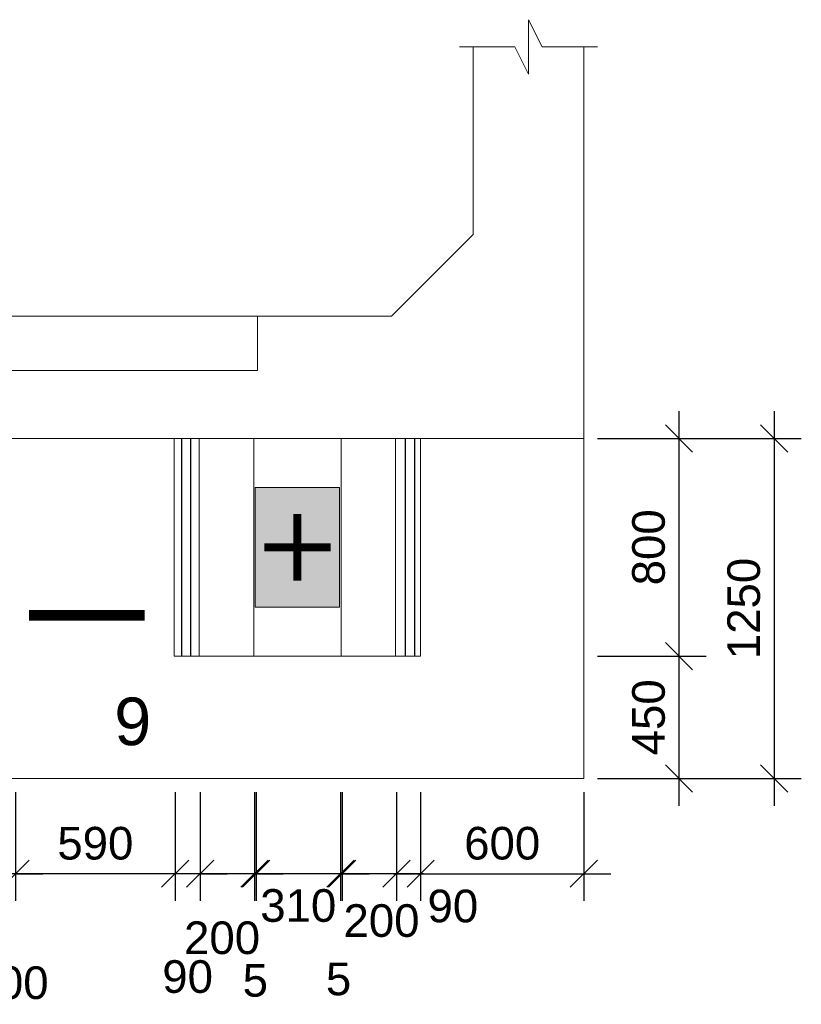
# Model space of a CAD drawing. Extents: x 1488 to 5663, y 840 to 1370.
# Tile 18 of 51: x 2158 to 2216, y 982 to 1054. Entities that reach past the tile are written whole.
import ezdxf

# ---------------------------------------------------------------- set-up
doc = ezdxf.new("R2010")
doc.units = 0
doc.layers.get('0').update_dxf_attribs({"linetype": 'CONTINUOUS'})
doc.layers.get('Defpoints').update_dxf_attribs({"linetype": 'CONTINUOUS'})
doc.layers.add('0.09mm', color=2, linetype='CONTINUOUS', lineweight=9)
doc.layers.add('0.13mm', color=140, linetype='CONTINUOUS', lineweight=13)
doc.styles.add('ARIAL', font='arial.ttf')
doc.dimstyles.new('MD_e50', dxfattribs={"dimtxt": 2.4, "dimasz": 2, "dimexe": 2, "dimexo": 1, "dimgap": 1, "dimtad": 1, "dimdec": 4, "dimlfac": 50, "dimdsep": 46, "dimtxsty": 'ARIAL', "dimblk1": 'OBLIQUE', "dimblk2": 'OBLIQUE', "dimsah": 1, "dimcen": 2.5, "dimdle": 2, "dimadec": 0, "dimazin": 0, "dimtfac": 1, "dimtdec": 4, "dimtmove": 2, "dimatfit": 3, "dimldrblk": 'OBLIQUE', "dimfxl": 2, "dimtolj": 1, "dimtzin": 0, "dimarcsym": 0})

# ---------------------------------------------------------------- blocks, each defined once
blk = doc.blocks.new('_OBLIQUE')
at = {"color": 0, "linetype": 'ByBlock'}
blk.add_line((-0.5, -0.5), (0.5, 0.5), dxfattribs=at)
blk = doc.blocks.new('*D273')
at = {"layer": '0.09mm', "color": 0, "lineweight": -2, "transparency": 16777216}
for p, q in [((2185.851, 997.568), (2185.851, 989.568)), ((2187.63, 997.568), (2187.63, 989.568)), ((2185.851, 991.568), (2183.851, 991.568)), ((2187.63, 991.568), (2185.851, 991.568)), ((2187.63, 991.568), (2189.63, 991.568))]:
    blk.add_line(p, q, dxfattribs=at)
at = {"layer": 'Defpoints', "color": 0, "transparency": 16777216}
for p in [(2185.851, 998.568), (2187.63, 998.568), (2185.851, 991.568)]:
    blk.add_point(p, dxfattribs=at)
at = {"layer": '0.09mm', "color": 0, "lineweight": -2, "transparency": 16777216, "xscale": 2, "yscale": 2, "zscale": 2}
blk.add_blockref('_OBLIQUE', (2185.851, 991.568), dxfattribs=at)
at = {"layer": '0.09mm', "color": 0, "lineweight": -2, "transparency": 16777216, "xscale": 2, "yscale": 2, "zscale": 2, "rotation": 180}
blk.add_blockref('_OBLIQUE', (2187.63, 991.568), dxfattribs=at)
at = {"layer": '0.09mm', "color": 0, "transparency": 16777216, "insert": (2190.001, 989.18), "char_height": 2.4, "attachment_point": 5, "style": 'ARIAL'}
blk.add_mtext('\\A1;90', dxfattribs=at)
blk = doc.blocks.new('*D274')
at = {"layer": '0.09mm', "color": 0, "lineweight": -2, "transparency": 16777216}
for p, q in [((2181.851, 997.568), (2181.851, 989.568)), ((2185.851, 997.568), (2185.851, 989.568)), ((2187.851, 991.568), (2179.851, 991.568))]:
    blk.add_line(p, q, dxfattribs=at)
at = {"layer": 'Defpoints', "color": 0, "transparency": 16777216}
for p in [(2181.851, 998.568), (2185.851, 998.568), (2181.851, 991.568)]:
    blk.add_point(p, dxfattribs=at)
at = {"layer": '0.09mm', "color": 0, "lineweight": -2, "transparency": 16777216, "xscale": 2, "yscale": 2, "zscale": 2, "rotation": 180}
blk.add_blockref('_OBLIQUE', (2181.851, 991.568), dxfattribs=at)
at = {"layer": '0.09mm', "color": 0, "lineweight": -2, "transparency": 16777216, "xscale": 2, "yscale": 2, "zscale": 2}
blk.add_blockref('_OBLIQUE', (2185.851, 991.568), dxfattribs=at)
at = {"layer": '0.09mm', "color": 0, "transparency": 16777216, "insert": (2184.75, 988.107), "char_height": 2.4, "attachment_point": 5, "style": 'ARIAL'}
blk.add_mtext('\\A1;200', dxfattribs=at)
blk = doc.blocks.new('*D275')
at = {"layer": '0.09mm', "color": 0, "lineweight": -2, "transparency": 16777216}
for p, q in [((2181.73, 997.568), (2181.73, 989.568)), ((2181.851, 997.568), (2181.851, 989.568)), ((2181.73, 991.568), (2179.73, 991.568)), ((2181.851, 991.568), (2181.73, 991.568)), ((2181.851, 991.568), (2183.851, 991.568))]:
    blk.add_line(p, q, dxfattribs=at)
at = {"layer": 'Defpoints', "color": 0, "transparency": 16777216}
for p in [(2181.73, 998.568), (2181.851, 998.568), (2181.73, 991.568)]:
    blk.add_point(p, dxfattribs=at)
at = {"layer": '0.09mm', "color": 0, "lineweight": -2, "transparency": 16777216, "xscale": 2, "yscale": 2, "zscale": 2}
blk.add_blockref('_OBLIQUE', (2181.73, 991.568), dxfattribs=at)
at = {"layer": '0.09mm', "color": 0, "lineweight": -2, "transparency": 16777216, "xscale": 2, "yscale": 2, "zscale": 2, "rotation": 180}
blk.add_blockref('_OBLIQUE', (2181.851, 991.568), dxfattribs=at)
at = {"layer": '0.09mm', "color": 0, "transparency": 16777216, "insert": (2181.592, 983.817), "char_height": 2.4, "attachment_point": 5, "style": 'ARIAL'}
blk.add_mtext('\\A1;5', dxfattribs=at)
blk = doc.blocks.new('*D276')
at = {"layer": '0.09mm', "color": 0, "lineweight": -2, "transparency": 16777216}
for p, q in [((2175.53, 997.568), (2175.53, 989.568)), ((2181.73, 997.568), (2181.73, 989.568)), ((2183.73, 991.568), (2173.53, 991.568))]:
    blk.add_line(p, q, dxfattribs=at)
at = {"layer": 'Defpoints', "color": 0, "transparency": 16777216}
for p in [(2175.53, 998.568), (2181.73, 998.568), (2175.53, 991.568)]:
    blk.add_point(p, dxfattribs=at)
at = {"layer": '0.09mm', "color": 0, "lineweight": -2, "transparency": 16777216, "xscale": 2, "yscale": 2, "zscale": 2, "rotation": 180}
blk.add_blockref('_OBLIQUE', (2175.53, 991.568), dxfattribs=at)
at = {"layer": '0.09mm', "color": 0, "lineweight": -2, "transparency": 16777216, "xscale": 2, "yscale": 2, "zscale": 2}
blk.add_blockref('_OBLIQUE', (2181.73, 991.568), dxfattribs=at)
at = {"layer": '0.09mm', "color": 0, "transparency": 16777216, "insert": (2178.63, 989.215), "char_height": 2.4, "attachment_point": 5, "style": 'ARIAL'}
blk.add_mtext('\\A1;310', dxfattribs=at)
blk = doc.blocks.new('*D277')
at = {"layer": '0.09mm', "color": 0, "lineweight": -2, "transparency": 16777216}
for p, q in [((2175.41, 997.568), (2175.41, 989.568)), ((2175.53, 997.568), (2175.53, 989.568)), ((2175.41, 991.568), (2173.41, 991.568)), ((2175.53, 991.568), (2175.41, 991.568)), ((2175.53, 991.568), (2177.53, 991.568))]:
    blk.add_line(p, q, dxfattribs=at)
at = {"layer": 'Defpoints', "color": 0, "transparency": 16777216}
for p in [(2175.41, 998.568), (2175.53, 998.568), (2175.41, 991.568)]:
    blk.add_point(p, dxfattribs=at)
at = {"layer": '0.09mm', "color": 0, "lineweight": -2, "transparency": 16777216, "xscale": 2, "yscale": 2, "zscale": 2}
blk.add_blockref('_OBLIQUE', (2175.41, 991.568), dxfattribs=at)
at = {"layer": '0.09mm', "color": 0, "lineweight": -2, "transparency": 16777216, "xscale": 2, "yscale": 2, "zscale": 2, "rotation": 180}
blk.add_blockref('_OBLIQUE', (2175.53, 991.568), dxfattribs=at)
at = {"layer": '0.09mm', "color": 0, "transparency": 16777216, "insert": (2175.47, 983.717), "char_height": 2.4, "attachment_point": 5, "style": 'ARIAL'}
blk.add_mtext('\\A1;5', dxfattribs=at)
blk = doc.blocks.new('*D278')
at = {"layer": '0.09mm', "color": 0, "lineweight": -2, "transparency": 16777216}
for p, q in [((2171.41, 997.568), (2171.41, 989.568)), ((2175.41, 997.568), (2175.41, 989.568)), ((2177.41, 991.568), (2169.41, 991.568))]:
    blk.add_line(p, q, dxfattribs=at)
at = {"layer": 'Defpoints', "color": 0, "transparency": 16777216}
for p in [(2171.41, 998.568), (2175.41, 998.568), (2171.41, 991.568)]:
    blk.add_point(p, dxfattribs=at)
at = {"layer": '0.09mm', "color": 0, "lineweight": -2, "transparency": 16777216, "xscale": 2, "yscale": 2, "zscale": 2, "rotation": 180}
blk.add_blockref('_OBLIQUE', (2171.41, 991.568), dxfattribs=at)
at = {"layer": '0.09mm', "color": 0, "lineweight": -2, "transparency": 16777216, "xscale": 2, "yscale": 2, "zscale": 2}
blk.add_blockref('_OBLIQUE', (2175.41, 991.568), dxfattribs=at)
at = {"layer": '0.09mm', "color": 0, "transparency": 16777216, "insert": (2173.024, 986.843), "char_height": 2.4, "attachment_point": 5, "style": 'ARIAL'}
blk.add_mtext('\\A1;200', dxfattribs=at)
blk = doc.blocks.new('*D279')
at = {"layer": '0.09mm', "color": 0, "lineweight": -2, "transparency": 16777216}
for p, q in [((2169.57, 997.568), (2169.57, 989.568)), ((2171.41, 997.568), (2171.41, 989.568)), ((2169.57, 991.568), (2167.57, 991.568)), ((2171.41, 991.568), (2169.57, 991.568)), ((2171.41, 991.568), (2173.41, 991.568))]:
    blk.add_line(p, q, dxfattribs=at)
at = {"layer": 'Defpoints', "color": 0, "transparency": 16777216}
for p in [(2169.57, 998.568), (2171.41, 998.568), (2169.57, 991.568)]:
    blk.add_point(p, dxfattribs=at)
at = {"layer": '0.09mm', "color": 0, "lineweight": -2, "transparency": 16777216, "xscale": 2, "yscale": 2, "zscale": 2}
blk.add_blockref('_OBLIQUE', (2169.57, 991.568), dxfattribs=at)
at = {"layer": '0.09mm', "color": 0, "lineweight": -2, "transparency": 16777216, "xscale": 2, "yscale": 2, "zscale": 2, "rotation": 180}
blk.add_blockref('_OBLIQUE', (2171.41, 991.568), dxfattribs=at)
at = {"layer": '0.09mm', "color": 0, "transparency": 16777216, "insert": (2170.49, 983.991), "char_height": 2.4, "attachment_point": 5, "style": 'ARIAL'}
blk.add_mtext('\\A1;90', dxfattribs=at)
blk = doc.blocks.new('*D280')
at = {"layer": '0.09mm', "color": 0, "lineweight": -2, "transparency": 16777216}
for p, q in [((2157.838, 997.568), (2157.838, 989.568)), ((2169.57, 997.568), (2169.57, 989.568)), ((2171.57, 991.568), (2155.838, 991.568))]:
    blk.add_line(p, q, dxfattribs=at)
at = {"layer": 'Defpoints', "color": 0, "transparency": 16777216}
for p in [(2157.838, 998.568), (2169.57, 998.568), (2157.838, 991.568)]:
    blk.add_point(p, dxfattribs=at)
at = {"layer": '0.09mm', "color": 0, "lineweight": -2, "transparency": 16777216, "xscale": 2, "yscale": 2, "zscale": 2, "rotation": 180}
blk.add_blockref('_OBLIQUE', (2157.838, 991.568), dxfattribs=at)
at = {"layer": '0.09mm', "color": 0, "lineweight": -2, "transparency": 16777216, "xscale": 2, "yscale": 2, "zscale": 2}
blk.add_blockref('_OBLIQUE', (2169.57, 991.568), dxfattribs=at)
at = {"layer": '0.09mm', "color": 0, "transparency": 16777216, "insert": (2163.704, 993.794), "char_height": 2.4, "attachment_point": 5, "style": 'ARIAL'}
blk.add_mtext('\\A1;590', dxfattribs=at)
blk = doc.blocks.new('*D281')
at = {"layer": '0.09mm', "color": 0, "lineweight": -2, "transparency": 16777216}
for p, q in [((2155.851, 997.568), (2155.851, 989.568)), ((2157.838, 997.568), (2157.838, 989.568)), ((2155.851, 991.568), (2153.851, 991.568)), ((2157.838, 991.568), (2155.851, 991.568)), ((2157.838, 991.568), (2159.838, 991.568))]:
    blk.add_line(p, q, dxfattribs=at)
at = {"layer": 'Defpoints', "color": 0, "transparency": 16777216}
for p in [(2155.851, 998.568), (2157.838, 998.568), (2155.851, 991.568)]:
    blk.add_point(p, dxfattribs=at)
at = {"layer": '0.09mm', "color": 0, "lineweight": -2, "transparency": 16777216, "xscale": 2, "yscale": 2, "zscale": 2}
blk.add_blockref('_OBLIQUE', (2155.851, 991.568), dxfattribs=at)
at = {"layer": '0.09mm', "color": 0, "lineweight": -2, "transparency": 16777216, "xscale": 2, "yscale": 2, "zscale": 2, "rotation": 180}
blk.add_blockref('_OBLIQUE', (2157.838, 991.568), dxfattribs=at)
at = {"layer": '0.09mm', "color": 0, "transparency": 16777216, "insert": (2157.469, 983.542), "char_height": 2.4, "attachment_point": 5, "style": 'ARIAL'}
blk.add_mtext('\\A1;100', dxfattribs=at)
blk = doc.blocks.new('*D299')
at = {"layer": '0.09mm', "color": 0, "lineweight": -2, "transparency": 16777216}
for p, q in [((2187.63, 997.568), (2187.63, 989.568)), ((2199.63, 997.568), (2199.63, 989.568)), ((2185.63, 991.568), (2201.63, 991.568))]:
    blk.add_line(p, q, dxfattribs=at)
at = {"layer": 'Defpoints', "color": 0, "transparency": 16777216}
for p in [(2187.63, 998.568), (2199.63, 998.568), (2199.63, 991.568)]:
    blk.add_point(p, dxfattribs=at)
at = {"layer": '0.09mm', "color": 0, "lineweight": -2, "transparency": 16777216, "xscale": 2, "yscale": 2, "zscale": 2, "rotation": 180}
blk.add_blockref('_OBLIQUE', (2187.63, 991.568), dxfattribs=at)
at = {"layer": '0.09mm', "color": 0, "lineweight": -2, "transparency": 16777216, "xscale": 2, "yscale": 2, "zscale": 2}
blk.add_blockref('_OBLIQUE', (2199.63, 991.568), dxfattribs=at)
at = {"layer": '0.09mm', "color": 0, "transparency": 16777216, "insert": (2193.63, 993.794), "char_height": 2.4, "attachment_point": 5, "style": 'ARIAL'}
blk.add_mtext('\\A1;600', dxfattribs=at)
blk = doc.blocks.new('*D300')
at = {"layer": '0.09mm', "color": 0, "lineweight": -2, "transparency": 16777216}
for p, q in [((2206.63, 1025.568), (2206.63, 1005.568)), ((2200.63, 1023.568), (2208.63, 1023.568)), ((2200.63, 1007.568), (2208.63, 1007.568))]:
    blk.add_line(p, q, dxfattribs=at)
at = {"layer": 'Defpoints', "color": 0, "transparency": 16777216}
for p in [(2199.63, 1023.568), (2199.63, 1007.568), (2206.63, 1007.568)]:
    blk.add_point(p, dxfattribs=at)
at = {"layer": '0.09mm', "color": 0, "lineweight": -2, "transparency": 16777216, "xscale": 2, "yscale": 2, "zscale": 2}
for p, rotation in [((2206.63, 1023.568), 90), ((2206.63, 1007.568), 270)]:
    blk.add_blockref('_OBLIQUE', p, dxfattribs=dict(at, rotation=rotation))
at = {"layer": '0.09mm', "color": 0, "transparency": 16777216, "insert": (2204.405, 1015.568), "char_height": 2.4, "attachment_point": 5, "rotation": 90, "style": 'ARIAL'}
blk.add_mtext('\\A1;800', dxfattribs=at)
blk = doc.blocks.new('*D301')
at = {"layer": '0.09mm', "color": 0, "lineweight": -2, "transparency": 16777216}
for p, q in [((2206.63, 1009.568), (2206.63, 996.568)), ((2200.63, 1007.568), (2208.63, 1007.568)), ((2200.63, 998.568), (2208.63, 998.568))]:
    blk.add_line(p, q, dxfattribs=at)
at = {"layer": 'Defpoints', "color": 0, "transparency": 16777216}
for p in [(2199.63, 1007.568), (2199.63, 998.568), (2206.63, 998.568)]:
    blk.add_point(p, dxfattribs=at)
at = {"layer": '0.09mm', "color": 0, "lineweight": -2, "transparency": 16777216, "xscale": 2, "yscale": 2, "zscale": 2}
for p, rotation in [((2206.63, 1007.568), 90), ((2206.63, 998.568), 270)]:
    blk.add_blockref('_OBLIQUE', p, dxfattribs=dict(at, rotation=rotation))
at = {"layer": '0.09mm', "color": 0, "transparency": 16777216, "insert": (2204.405, 1003.068), "char_height": 2.4, "attachment_point": 5, "rotation": 90, "style": 'ARIAL'}
blk.add_mtext('\\A1;450', dxfattribs=at)
blk = doc.blocks.new('*D302')
at = {"layer": '0.09mm', "color": 0, "lineweight": -2, "transparency": 16777216}
for p, q in [((2213.63, 1025.568), (2213.63, 996.568)), ((2207.63, 1023.568), (2215.63, 1023.568)), ((2207.63, 998.568), (2215.63, 998.568))]:
    blk.add_line(p, q, dxfattribs=at)
at = {"layer": 'Defpoints', "color": 0, "transparency": 16777216}
for p in [(2206.63, 1023.568), (2206.63, 998.568), (2213.63, 998.568)]:
    blk.add_point(p, dxfattribs=at)
at = {"layer": '0.09mm', "color": 0, "lineweight": -2, "transparency": 16777216, "xscale": 2, "yscale": 2, "zscale": 2}
for p, rotation in [((2213.63, 1023.568), 90), ((2213.63, 998.568), 270)]:
    blk.add_blockref('_OBLIQUE', p, dxfattribs=dict(at, rotation=rotation))
at = {"layer": '0.09mm', "color": 0, "transparency": 16777216, "insert": (2211.405, 1011.068), "char_height": 2.4, "attachment_point": 5, "rotation": 90, "style": 'ARIAL'}
blk.add_mtext('\\A1;1250', dxfattribs=at)

msp = doc.modelspace()

# ---------------------------------------------------------------- hatches: boundary and pattern name
h = msp.add_hatch(color=254)
h.dxf.hatch_style = 2
h.paths.add_polyline_path([(2181.66303078, 1019.96815058), (2175.46303078, 1019.96815058), (2175.46303078, 1011.16815058), (2181.66303078, 1011.16815058)])

# ---------------------------------------------------------------- linework, layer by layer
at = {"color": 252}
for points in [[(2170.02831866, 1023.56815058), (2170.02831866, 1007.56815058)], [(2170.70704991, 1023.56815058), (2170.70704991, 1007.56815058)], [(2186.48816905, 1023.56815058), (2186.48816905, 1007.56815058)], [(2187.1669003, 1023.56815058), (2187.1669003, 1007.56815058)]]:
    msp.add_lwpolyline(points, dxfattribs=at)
for points, const_width in [([(2178.56303078, 1018.00991973), (2178.56303078, 1013.12638143)], 0.6), ([(2176.12126163, 1015.56815058), (2181.00479992, 1015.56815058)], 0.6), ([(2167.32355844, 1010.56815063), (2158.82355844, 1010.56815063)], 0.8)]:
    msp.add_lwpolyline(points, dxfattribs=dict(const_width=const_width))
msp.add_lwpolyline([(2163.32355844, 1000.62934616, 0, 0, 0), (2163.32355844, 1005.08231934, 1.6, 0, 0), (2163.32355844, 1010.56815063, 0, 0, 0)], format="xyseb")
at = {"layer": '0.09mm', "linetype": 'Continuous'}
for p, q in [((2196.56303081, 1052.35937826), (2195.56303081, 1054.35937826)), ((2195.56303081, 1054.35937826), (2195.56303081, 1050.35937826)), ((2195.56303081, 1050.35937826), (2194.56303081, 1052.35937826))]:
    msp.add_line(p, q, dxfattribs=at)
at = {"layer": '0.09mm'}
for points in [[(2190.49566031, 1052.35937826), (2194.56303081, 1052.35937826)], [(2196.56303081, 1052.35937826), (2200.6304013, 1052.35937826)]]:
    msp.add_lwpolyline(points, dxfattribs=at)
at = {"layer": '0.13mm', "flags": 128}
for points in [[(2191.49566032, 1038.56815063), (2191.49566031, 1052.35937826)], [(2199.6304013, 1052.35937826), (2199.6304013, 998.56815064)], [(2191.49566032, 1038.56815063), (2185.49566031, 1032.56815064)], [(2185.49566031, 1032.56815064), (1991.63040124, 1032.56815064)], [(2175.63034967, 1028.56815056), (2175.63034967, 1032.56815056)], [(2175.63034967, 1028.56815056), (2011.63034967, 1028.56815045)], [(2199.6304013, 1023.56815064), (1977.6304013, 1023.56815064)], [(2169.50864182, 1023.56815058), (2169.50864182, 1007.56815058)], [(2171.3488319, 1023.56815058), (2171.3488319, 1007.56815058)], [(2175.3488319, 1023.56815058), (2175.3488319, 1007.56815058)], [(2181.79021121, 1023.56815058), (2181.79021121, 1007.56815058)], [(2185.79021121, 1023.56815058), (2185.79021121, 1007.56815058)], [(2187.6304013, 1023.56815058), (2187.6304013, 1007.56815058)], [(2169.50864182, 1007.56815058), (2187.6304013, 1007.56815058)], [(2089.63040129, 998.56815064), (2199.6304013, 998.56815064)]]:
    msp.add_lwpolyline(points, dxfattribs=at)
at = {"layer": '0.13mm'}
msp.add_lwpolyline([(2175.46303078, 1019.96815058), (2181.66303078, 1019.96815058), (2181.66303078, 1011.16815058), (2175.46303078, 1011.16815058)], close=True, dxfattribs=at)

# ---------------------------------------------------------------- texts
at = {"style": 'ARIAL'}
msp.add_text('9', height=3.5, dxfattribs=at).set_placement((2165.0936903, 1001.01993799))

# ---------------------------------------------------------------- dimensions: what is measured, and where the dimension line sits
at = {"layer": '0.09mm'}
for base, p1, p2, angle, picture, middle in [((2206.6304013, 1007.56815058), (2199.6304013, 1023.56815064), (2199.6304013, 1007.56815058), 90, '*D300', (2204.40502613, 1015.56815061)), ((2213.6304013, 998.56815064), (2206.63040136, 1023.56815058), (2206.6304013, 998.56815064), 90, '*D302', (2211.40502613, 1011.06815061)), ((2206.6304013, 998.56815054), (2199.6304013, 1007.56815058), (2199.63040133, 998.56815054), 90, '*D301', (2204.40502613, 1003.06815056)), ((2199.63040133, 991.56815064), (2187.6304013, 998.56815064), (2199.63040133, 998.56815054), 180, '*D299', (2193.63040131, 993.79352581))]:
    dim = msp.add_linear_dim(base=base, p1=p1, p2=p2, angle=angle, dimstyle='MD_e50', override={"dimdec": 0}, dxfattribs=at)
    dim.commit()
    dim.dimension.update_dxf_attribs({"geometry": picture, "text_midpoint": middle})
for base, p1, p2, text, picture, middle in [((2155.85109096, 991.56815064), (2157.83849975, 998.56815064), (2155.85109096, 998.56815064), '100', '*D281', (2157.4690283, 983.54238375)), ((2169.56951832, 991.56815064), (2171.40971165, 998.56815064), (2169.56951832, 998.56815064), '90', '*D279', (2170.48961498, 983.99077162)), ((2175.40971165, 991.56815064), (2175.5304013, 998.56815064), (2175.40971165, 998.56815064), '5', '*D277', (2175.47005647, 983.71734772)), ((2181.7304013, 991.56815064), (2181.85109096, 998.56815064), (2181.7304013, 998.56815064), '5', '*D275', (2181.59180167, 983.81720674)), ((2185.85109096, 991.56815064), (2187.6304013, 998.56815064), (2185.85109096, 998.56815064), '90', '*D273', (2190.00118911, 989.18015209))]:
    dim = msp.add_linear_dim(base=base, p1=p1, p2=p2, angle=180, text=text, dimstyle='MD_e50', override={"dimdec": 0}, dxfattribs=at)
    dim.commit()
    dim.dimension.update_dxf_attribs({"geometry": picture, "text_midpoint": middle, "dimtype": 160})
dim = msp.add_linear_dim(base=(2157.83849975, 991.56815064), p1=(2169.56951832, 998.56815064), p2=(2157.83849975, 998.56815064), angle=180, text='590', dimstyle='MD_e50', override={"dimdec": 0}, dxfattribs=at)
dim.commit()
dim.dimension.update_dxf_attribs({"geometry": '*D280', "text_midpoint": (2163.70400903, 993.79352581)})
for base, p1, p2, picture, middle in [((2171.40971165, 991.56815064), (2175.40971165, 998.56815064), (2171.40971165, 998.56815064), '*D278', (2173.02449996, 986.84277547)), ((2175.5304013, 991.56815064), (2181.7304013, 998.56815064), (2175.5304013, 998.56815064), '*D276', (2178.6304013, 989.21453458)), ((2181.85109096, 991.56815064), (2185.85109096, 998.56815064), (2181.85109096, 998.56815064), '*D274', (2184.75030581, 988.10659468))]:
    dim = msp.add_linear_dim(base=base, p1=p1, p2=p2, angle=180, dimstyle='MD_e50', override={"dimdec": 0}, dxfattribs=at)
    dim.commit()
    dim.dimension.update_dxf_attribs({"geometry": picture, "text_midpoint": middle, "dimtype": 160})

doc.saveas('drawing.dxf')
